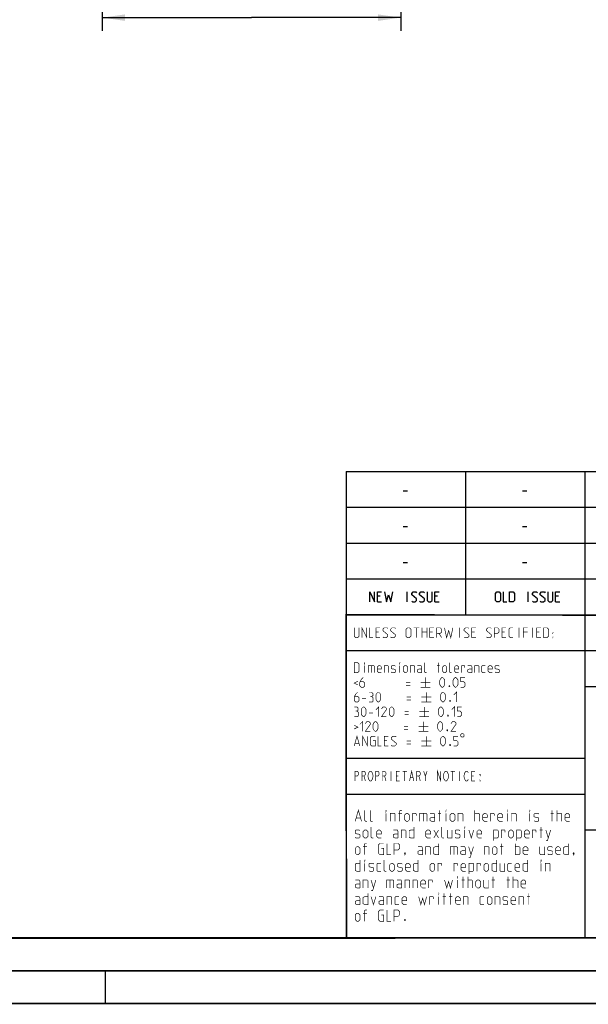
# Model space of a CAD drawing. Header units: millimetres. Extents: x 0 to 420, y 0 to 297.
# Tile 44 of 140: x 197 to 284, y 0 to 151. Entities that reach past the tile are written whole.
import ezdxf

# ---------------------------------------------------------------- set-up
doc = ezdxf.new("R2010")
doc.units = ezdxf.units.MM
doc.header["$LTSCALE"] = 23.1
doc.layers.get('0').update_dxf_attribs({"linetype": 'CONTINUOUS'})
doc.layers.add('DIM_PILOTEES', color=7, linetype='CONTINUOUS')
doc.styles.get("Standard").update_dxf_attribs({"font": 'txt', "width": 0.7})
doc.dimstyles.new('DIMSTYLE_7', dxfattribs={"dimtxt": 2.5, "dimasz": 3.5, "dimexe": 2, "dimexo": 0, "dimtad": 1, "dimdec": 1, "dimlfac": 5, "dimdsep": 46, "dimtxsty": 'Standard', "dimblk": '_FILLED', "dimblk1": '_FILLED', "dimblk2": '_FILLED', "dimcen": 0.09, "dimazin": 2, "dimtp": 0.5, "dimtm": 0.5, "dimtfac": 1, "dimtdec": 1, "dimtofl": 0, "dimtmove": 0, "dimatfit": 3, "dimldrblk": '_FILLED', "dimfxl": 0, "dimtolj": 1, "dimarcsym": 0})

# ---------------------------------------------------------------- blocks, each defined once
blk = doc.blocks.new('_FILLED')
at = {"color": 0, "linetype": 'ByBlock'}
blk.add_solid([(0, 0), (-1, 0.143), (-1, -0.143)], dxfattribs=at)
blk = doc.blocks.new('*D14')
at = {"layer": 'DIM_PILOTEES', "color": 2, "linetype": 'Continuous'}
for p, q in [((255.21, 176.9), (255.21, 149)), ((209.53, 170.98), (209.53, 149)), ((209.53, 151), (232.37, 151)), ((255.21, 151), (232.37, 151))]:
    blk.add_line(p, q, dxfattribs=at)
at = {"layer": 'DIM_PILOTEES', "color": 2, "linetype": 'Continuous', "xscale": 3.5, "yscale": 3.5, "zscale": 3.5, "rotation": 180}
blk.add_blockref('_FILLED', (209.53, 151), dxfattribs=at)
at = {"layer": 'DIM_PILOTEES', "color": 2, "linetype": 'Continuous', "xscale": 3.5, "yscale": 3.5, "zscale": 3.5}
blk.add_blockref('_FILLED', (255.21, 151), dxfattribs=at)
at = {"layer": 'DIM_PILOTEES', "color": 2, "linetype": 'Continuous', "insert": (232.37, 154.12), "char_height": 2.5, "width": 13.9286, "attachment_point": 2, "line_spacing_factor": 0.9}
blk.add_mtext('{\\ftxt;\\W0.0001;\\H0.0001;\\~}{\\ftxt;\\W3.7142857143;\\H2.5; }{\\ftxt;\\W0.0001;\\H0.0001;\\~}', dxfattribs=at)

msp = doc.modelspace()

# ---------------------------------------------------------------- linework, layer by layer
at = {"color": 2, "linetype": 'Continuous'}
for p, q in [((246.8497, 81.4948), (409.8097, 81.4948)), ((246.8497, 81.4948), (246.8497, 10.1248)), ((265.1297, 81.4948), (265.1297, 59.5348)), ((283.4097, 81.4948), (283.4097, 10.1248)), ((255.5968, 78.5355), (256.2397, 78.5355)), ((273.8768, 78.5355), (274.5197, 78.5355)), ((246.8497, 76.0048), (409.8097, 76.0048)), ((255.5968, 73.0455), (256.2397, 73.0455)), ((273.8768, 73.0455), (274.5197, 73.0455)), ((246.8497, 70.5148), (409.8097, 70.5148)), ((255.5968, 67.5555), (256.2397, 67.5555)), ((273.8768, 67.5555), (274.5197, 67.5555)), ((246.8497, 65.0248), (409.8097, 65.0248)), ((252.079, 62.387), (251.6504, 62.387)), ((256.2218, 61.5298), (256.2218, 63.0298)), ((260.8647, 62.387), (260.4361, 62.387)), ((274.6982, 61.5298), (274.6982, 63.0298)), ((279.3411, 62.387), (278.9125, 62.387)), ((251.6504, 61.5298), (252.2932, 61.5298)), ((260.4361, 61.5298), (261.0789, 61.5298)), ((278.9125, 61.5298), (279.5554, 61.5298)), ((246.8497, 59.5348), (409.8097, 59.5348)), ((246.8497, 54.0448), (356.5297, 54.0448)), ((283.4097, 48.5548), (338.2497, 48.5548)), ((246.8497, 37.5748), (283.4097, 37.5748)), ((246.8497, 32.0848), (283.4097, 32.0848)), ((283.4097, 26.5948), (301.6897, 26.5948)), ((246.8497, 10.1248), (409.8097, 10.1248))]:
    msp.add_line(p, q, dxfattribs=at)
at = {"color": 7, "linetype": 'Continuous'}
for p, q in [((246.9195, 10.2171), (246.8474, 59.5185)), ((246.8681, 59.5058), (409.628, 59.4942)), ((409.86, 10.0737), (25.007, 10.0134))]:
    msp.add_line(p, q, dxfattribs=at)
at = {"color": 2, "linetype": 'Continuous'}
for points in [[(250.4718, 61.5298), (250.4718, 63.0298), (251.2218, 61.5298), (251.2218, 63.0298)], [(251.6504, 61.5298), (251.6504, 63.0298), (252.2932, 63.0298)], [(252.7218, 63.0298), (253.0432, 61.5298), (253.3647, 62.6013), (253.6861, 61.5298), (254.0075, 63.0298)], [(256.9004, 61.637), (257.0075, 61.5298), (257.4361, 61.5298), (257.6504, 61.7441), (257.6504, 61.9584), (256.9004, 62.6013), (256.9004, 62.8155), (257.1147, 63.0298), (257.5432, 63.0298), (257.6504, 62.9227)], [(258.079, 61.637), (258.1861, 61.5298), (258.6147, 61.5298), (258.8289, 61.7441), (258.8289, 61.9584), (258.079, 62.6013), (258.079, 62.8155), (258.2932, 63.0298), (258.7218, 63.0298), (258.8289, 62.9227)], [(259.2575, 63.0298), (259.2575, 61.7441), (259.4718, 61.5298), (259.7932, 61.5298), (260.0075, 61.7441), (260.0075, 63.0298)], [(260.4361, 61.5298), (260.4361, 63.0298), (261.0789, 63.0298)], [(269.734, 61.7441), (269.734, 62.8155), (269.9482, 63.0298), (270.2697, 63.0298), (270.4839, 62.8155), (270.4839, 61.7441), (270.2697, 61.5298), (269.9482, 61.5298), (269.734, 61.7441)], [(270.9125, 63.0298), (270.9125, 61.5298), (271.4482, 61.5298)], [(271.8768, 61.5298), (271.8768, 63.0298), (272.4125, 63.0298), (272.6268, 62.8155), (272.6268, 61.7441), (272.4125, 61.5298), (271.8768, 61.5298)], [(275.3768, 61.637), (275.484, 61.5298), (275.9125, 61.5298), (276.1268, 61.7441), (276.1268, 61.9584), (275.3768, 62.6013), (275.3768, 62.8155), (275.5911, 63.0298), (276.0197, 63.0298), (276.1268, 62.9227)], [(276.5554, 61.637), (276.6625, 61.5298), (277.0911, 61.5298), (277.3054, 61.7441), (277.3054, 61.9584), (276.5554, 62.6013), (276.5554, 62.8155), (276.7697, 63.0298), (277.1982, 63.0298), (277.3054, 62.9227)], [(277.7339, 63.0298), (277.7339, 61.7441), (277.9482, 61.5298), (278.2697, 61.5298), (278.4839, 61.7441), (278.4839, 63.0298)], [(278.9125, 61.5298), (278.9125, 63.0298), (279.5554, 63.0298)]]:
    msp.add_lwpolyline(points, dxfattribs=at)
at = {"color": 7, "linetype": 'Continuous', "const_width": 0.25}
for points in [[(246.906, 9.9543), (246.8462, 59.6389)], [(246.8597, 59.511), (409.6521, 59.467)], [(409.8307, 10.048), (25, 10)], [(20, 5), (415, 5)], [(209.9999, 0), (209.9999, 5)], [(420, 0), (0, 0)]]:
    msp.add_lwpolyline(points, dxfattribs=at)
at = {"color": 2, "linetype": 'Continuous', "const_width": 0.1}
for points in [[(248.0907, 57.5398), (248.0907, 56.2541), (248.305, 56.0398), (248.6264, 56.0398), (248.8407, 56.2541), (248.8407, 57.5398)], [(249.2693, 56.0398), (249.2693, 57.5398), (250.0193, 56.0398), (250.0193, 57.5398)], [(250.4479, 57.5398), (250.4479, 56.0398), (250.9836, 56.0398)], [(251.4122, 56.0398), (251.4122, 57.5398), (252.055, 57.5398)], [(252.4836, 56.147), (252.5907, 56.0398), (253.0193, 56.0398), (253.2336, 56.2541), (253.2336, 56.4684), (252.4836, 57.1113), (252.4836, 57.3255), (252.6979, 57.5398), (253.1264, 57.5398), (253.2336, 57.4327)], [(253.6622, 56.147), (253.7693, 56.0398), (254.1979, 56.0398), (254.4122, 56.2541), (254.4122, 56.4684), (253.6622, 57.1113), (253.6622, 57.3255), (253.8764, 57.5398), (254.305, 57.5398), (254.4122, 57.4327)], [(256.0193, 56.2541), (256.0193, 57.3255), (256.2336, 57.5398), (256.555, 57.5398), (256.7693, 57.3255), (256.7693, 56.2541), (256.555, 56.0398), (256.2336, 56.0398), (256.0193, 56.2541)], [(257.1979, 57.5398), (258.055, 57.5398)], [(257.6264, 56.0398), (257.6264, 57.5398)], [(258.4836, 56.0398), (258.4836, 57.5398)], [(259.2336, 57.5398), (259.2336, 56.0398)], [(259.6622, 56.0398), (259.6622, 57.5398), (260.305, 57.5398)], [(260.7336, 56.0398), (260.7336, 57.5398), (261.2693, 57.5398), (261.4836, 57.3255), (261.4836, 56.897), (261.2693, 56.6827), (260.7336, 56.6827)], [(261.9122, 57.5398), (262.2336, 56.0398), (262.555, 57.1113), (262.8764, 56.0398), (263.1979, 57.5398)], [(264.2336, 56.0398), (264.2336, 57.5398)], [(264.9122, 56.147), (265.0193, 56.0398), (265.4479, 56.0398), (265.6622, 56.2541), (265.6622, 56.4684), (264.9122, 57.1113), (264.9122, 57.3255), (265.1265, 57.5398), (265.555, 57.5398), (265.6622, 57.4327)], [(266.0907, 56.0398), (266.0907, 57.5398), (266.7336, 57.5398)], [(268.3407, 56.147), (268.4479, 56.0398), (268.8764, 56.0398), (269.0907, 56.2541), (269.0907, 56.4684), (268.3407, 57.1113), (268.3407, 57.3255), (268.555, 57.5398), (268.9836, 57.5398), (269.0907, 57.4327)], [(269.5193, 56.0398), (269.5193, 57.5398), (270.055, 57.5398), (270.2693, 57.3255), (270.2693, 56.897), (270.055, 56.6827), (269.5193, 56.6827)], [(270.6979, 56.0398), (270.6979, 57.5398), (271.3407, 57.5398)], [(272.4122, 56.0398), (271.9836, 56.0398), (271.7693, 56.2541), (271.7693, 57.3255), (271.9836, 57.5398), (272.4122, 57.5398)], [(273.305, 56.0398), (273.305, 57.5398)], [(273.9836, 56.0398), (273.9836, 57.5398), (274.6264, 57.5398)], [(275.3407, 56.0398), (275.3407, 57.5398)], [(276.0193, 56.0398), (276.0193, 57.5398), (276.6622, 57.5398)], [(277.0907, 56.0398), (277.0907, 57.5398), (277.6265, 57.5398), (277.8407, 57.3255), (277.8407, 56.2541), (277.6265, 56.0398), (277.0907, 56.0398)], [(251.8407, 56.897), (251.4122, 56.897)], [(251.4122, 56.0398), (252.055, 56.0398)], [(258.4836, 56.897), (259.2336, 56.897)], [(260.0907, 56.897), (259.6622, 56.897)], [(259.6622, 56.0398), (260.305, 56.0398)], [(261.055, 56.6827), (261.4836, 56.0398)], [(266.5193, 56.897), (266.0907, 56.897)], [(266.0907, 56.0398), (266.7336, 56.0398)], [(271.1265, 56.897), (270.6979, 56.897)], [(270.6979, 56.0398), (271.3407, 56.0398)], [(274.6264, 56.897), (273.9836, 56.897)], [(276.4479, 56.897), (276.0193, 56.897)], [(276.0193, 56.0398), (276.6622, 56.0398)], [(278.4479, 56.6827), (278.4479, 56.7898), (278.5193, 56.7898), (278.4479, 56.6827)], [(278.4479, 56.0398), (278.4479, 56.147), (278.5193, 56.147), (278.4479, 56.0398)], [(248.0907, 50.6848), (248.0907, 52.1848), (248.6264, 52.1848), (248.8407, 51.9705), (248.8407, 50.8991), (248.6264, 50.6848), (248.0907, 50.6848)], [(249.6622, 52.0777), (249.6622, 52.1848), (249.6979, 52.1848), (249.6622, 52.0777)], [(249.6622, 50.6848), (249.6622, 51.7563)], [(250.2336, 50.6848), (250.2336, 51.7563), (251.0907, 51.7563), (251.1979, 51.6491), (251.1979, 50.6848)], [(250.6979, 51.7563), (250.6979, 50.6848)], [(252.2693, 50.6848), (251.8407, 50.6848), (251.6265, 50.8991), (251.6265, 51.542), (251.8407, 51.7563), (252.055, 51.7563), (252.2693, 51.542), (252.2693, 51.2205), (251.6265, 51.2205)], [(252.6979, 50.6848), (252.6979, 51.7563), (253.2336, 51.7563), (253.3407, 51.6491), (253.3407, 50.6848)], [(253.7693, 50.792), (253.8764, 50.6848), (254.305, 50.6848), (254.4122, 50.792), (254.4122, 51.1134), (254.305, 51.1848), (253.8764, 51.2563), (253.7693, 51.3277), (253.7693, 51.6491), (253.8764, 51.7563), (254.305, 51.7563), (254.4122, 51.6491)], [(255.055, 52.0777), (255.055, 52.1848), (255.0907, 52.1848), (255.055, 52.0777)], [(255.055, 50.6848), (255.055, 51.7563)], [(255.6264, 50.8991), (255.6264, 51.542), (255.8407, 51.7563), (256.055, 51.7563), (256.2693, 51.542), (256.2693, 50.8991), (256.055, 50.6848), (255.8407, 50.6848), (255.6264, 50.8991)], [(256.6979, 50.6848), (256.6979, 51.7563), (257.2336, 51.7563), (257.3407, 51.6491), (257.3407, 50.6848)], [(258.4122, 50.6848), (258.4122, 51.542), (258.305, 51.7563), (257.7693, 51.7563)], [(259.1622, 50.6848), (258.9479, 50.6848), (258.8407, 50.792), (258.8407, 52.1848)], [(260.7693, 51.7563), (261.1979, 51.7563)], [(260.9479, 50.6848), (260.9479, 52.1848)], [(261.6264, 50.8991), (261.6264, 51.542), (261.8407, 51.7563), (262.055, 51.7563), (262.2693, 51.542), (262.2693, 50.8991), (262.055, 50.6848), (261.8407, 50.6848), (261.6264, 50.8991)], [(263.0193, 50.6848), (262.805, 50.6848), (262.6979, 50.792), (262.6979, 52.1848)], [(264.0907, 50.6848), (263.6622, 50.6848), (263.4479, 50.8991), (263.4479, 51.542), (263.6622, 51.7563), (263.8765, 51.7563), (264.0907, 51.542), (264.0907, 51.2205), (263.4479, 51.2205)], [(264.5193, 50.6848), (264.5193, 51.7563), (264.9479, 51.7563), (265.0193, 51.6491), (265.0193, 51.4348)], [(266.1264, 50.6848), (266.1264, 51.542), (266.0193, 51.7563), (265.4836, 51.7563)], [(266.555, 50.6848), (266.555, 51.7563), (267.0907, 51.7563), (267.1979, 51.6491), (267.1979, 50.6848)], [(268.1622, 50.6848), (267.7336, 50.6848), (267.6264, 50.792), (267.6264, 51.6491), (267.7336, 51.7563), (268.1622, 51.7563)], [(269.2336, 50.6848), (268.805, 50.6848), (268.5907, 50.8991), (268.5907, 51.542), (268.805, 51.7563), (269.0193, 51.7563), (269.2336, 51.542), (269.2336, 51.2205), (268.5907, 51.2205)], [(269.6622, 50.792), (269.7693, 50.6848), (270.1979, 50.6848), (270.305, 50.792), (270.305, 51.1134), (270.1979, 51.1848), (269.7693, 51.2563), (269.6622, 51.3277), (269.6622, 51.6491), (269.7693, 51.7563), (270.1979, 51.7563), (270.305, 51.6491)], [(249.4836, 49.9348), (249.1622, 49.6134), (248.9479, 49.1848), (248.9479, 48.6491), (249.1622, 48.4348), (249.4836, 48.4348), (249.6979, 48.6491), (249.6979, 49.0777), (249.4836, 49.292), (249.0193, 49.292)], [(258.4122, 50.6848), (257.9836, 50.6848), (257.7693, 50.792), (257.7693, 51.1134), (257.9836, 51.2205), (258.4122, 51.2205)], [(259.0193, 49.9348), (259.0193, 48.4348)], [(261.1979, 48.8634), (261.1979, 49.5063), (261.305, 49.7205), (261.5193, 49.9348), (261.6264, 49.9348), (261.8407, 49.7205), (261.9479, 49.5063), (261.9479, 48.8634), (261.8407, 48.6491), (261.6264, 48.4348), (261.5193, 48.4348), (261.305, 48.6491), (261.1979, 48.8634)], [(263.2336, 48.8634), (263.2336, 49.5063), (263.3407, 49.7205), (263.555, 49.9348), (263.6622, 49.9348), (263.8765, 49.7205), (263.9836, 49.5063), (263.9836, 48.8634), (263.8765, 48.6491), (263.6622, 48.4348), (263.555, 48.4348), (263.3407, 48.6491), (263.2336, 48.8634)], [(264.4122, 48.4348), (264.8407, 48.4348), (265.055, 48.6491), (265.055, 49.0777), (264.8407, 49.292), (264.4122, 49.292), (264.4122, 49.9348), (265.055, 49.9348)], [(266.1264, 50.6848), (265.6979, 50.6848), (265.4836, 50.792), (265.4836, 51.1134), (265.6979, 51.2205), (266.1264, 51.2205)], [(248.6622, 49.3634), (248.0907, 49.0777), (248.6622, 48.792)], [(256.0193, 49.1848), (256.6622, 49.1848)], [(256.0193, 48.7563), (256.6622, 48.7563)], [(258.2693, 49.1848), (259.7693, 49.1848)], [(258.2693, 48.4348), (259.7693, 48.4348)], [(262.6979, 48.6848), (262.7336, 48.6134), (262.7336, 48.5777), (262.6979, 48.5063), (262.6265, 48.5063), (262.5907, 48.5777), (262.5907, 48.6134), (262.6265, 48.6848), (262.6979, 48.6848)], [(248.6264, 47.6848), (248.305, 47.3634), (248.0907, 46.9348), (248.0907, 46.3991), (248.305, 46.1848), (248.6264, 46.1848), (248.8407, 46.3991), (248.8407, 46.8277), (248.6264, 47.042), (248.1622, 47.042)], [(249.2693, 46.7205), (249.9122, 46.7205)], [(250.7693, 47.042), (250.9479, 47.1491), (250.9479, 47.4705), (250.7693, 47.6848), (250.3407, 47.6848)], [(250.3407, 46.1848), (250.8765, 46.1848), (250.9836, 46.292), (250.9836, 46.8277), (250.7693, 47.042), (250.555, 47.042)], [(251.4122, 46.6134), (251.4122, 47.2563), (251.5193, 47.4705), (251.7336, 47.6848), (251.8407, 47.6848), (252.055, 47.4705), (252.1622, 47.2563), (252.1622, 46.6134), (252.055, 46.3991), (251.8407, 46.1848), (251.7336, 46.1848), (251.5193, 46.3991), (251.4122, 46.6134)], [(256.1265, 46.9348), (256.7693, 46.9348)], [(258.3764, 46.9348), (259.8765, 46.9348)], [(259.1264, 47.6848), (259.1264, 46.1848)], [(261.305, 46.6134), (261.305, 47.2563), (261.4122, 47.4705), (261.6264, 47.6848), (261.7336, 47.6848), (261.9479, 47.4705), (262.055, 47.2563), (262.055, 46.6134), (261.9479, 46.3991), (261.7336, 46.1848), (261.6264, 46.1848), (261.4122, 46.3991), (261.305, 46.6134)], [(263.3407, 47.2563), (263.7693, 47.6848), (263.7693, 46.1848)], [(248.5193, 44.792), (248.6979, 44.8991), (248.6979, 45.2205), (248.5193, 45.4348), (248.0907, 45.4348)], [(249.1622, 44.3634), (249.1622, 45.0063), (249.2693, 45.2205), (249.4836, 45.4348), (249.5907, 45.4348), (249.805, 45.2205), (249.9122, 45.0063), (249.9122, 44.3634), (249.805, 44.1491), (249.5907, 43.9348), (249.4836, 43.9348), (249.2693, 44.1491), (249.1622, 44.3634)], [(251.4122, 45.0063), (251.8407, 45.4348), (251.8407, 43.9348)], [(253.0193, 43.9348), (252.2693, 43.9348), (253.0193, 45.0063), (253.0193, 45.2205), (252.805, 45.4348), (252.4836, 45.4348), (252.2693, 45.1134)], [(253.4479, 44.3634), (253.4479, 45.0063), (253.555, 45.2205), (253.7693, 45.4348), (253.8764, 45.4348), (254.0907, 45.2205), (254.1979, 45.0063), (254.1979, 44.3634), (254.0907, 44.1491), (253.8764, 43.9348), (253.7693, 43.9348), (253.555, 44.1491), (253.4479, 44.3634)], [(256.1265, 46.5063), (256.7693, 46.5063)], [(258.3764, 46.1848), (259.8765, 46.1848)], [(258.805, 45.4348), (258.805, 43.9348)], [(260.9836, 44.3634), (260.9836, 45.0063), (261.0907, 45.2205), (261.305, 45.4348), (261.4122, 45.4348), (261.6264, 45.2205), (261.7336, 45.0063), (261.7336, 44.3634), (261.6264, 44.1491), (261.4122, 43.9348), (261.305, 43.9348), (261.0907, 44.1491), (260.9836, 44.3634)], [(262.805, 46.4348), (262.8407, 46.3634), (262.8407, 46.3277), (262.805, 46.2563), (262.7336, 46.2563), (262.6979, 46.3277), (262.6979, 46.3634), (262.7336, 46.4348), (262.805, 46.4348)], [(263.0193, 45.0063), (263.4479, 45.4348), (263.4479, 43.9348)], [(263.8765, 43.9348), (264.305, 43.9348), (264.5193, 44.1491), (264.5193, 44.5777), (264.305, 44.792), (263.8765, 44.792), (263.8765, 45.4348), (264.5193, 45.4348)], [(248.0907, 43.9348), (248.6264, 43.9348), (248.7336, 44.042), (248.7336, 44.5777), (248.5193, 44.792), (248.305, 44.792)], [(250.3407, 44.4705), (250.9836, 44.4705)], [(255.805, 44.6848), (256.4479, 44.6848)], [(255.805, 44.2563), (256.4479, 44.2563)], [(258.055, 44.6848), (259.555, 44.6848)], [(258.055, 43.9348), (259.555, 43.9348)], [(262.4836, 44.1848), (262.5193, 44.1134), (262.5193, 44.0777), (262.4836, 44.0063), (262.4122, 44.0063), (262.3764, 44.0777), (262.3764, 44.1134), (262.4122, 44.1848), (262.4836, 44.1848)], [(248.0907, 42.6134), (248.6622, 42.3277), (248.0907, 42.042)], [(248.9479, 42.7563), (249.3765, 43.1848), (249.3765, 41.6848)], [(250.555, 41.6848), (249.805, 41.6848), (250.555, 42.7563), (250.555, 42.9705), (250.3407, 43.1848), (250.0193, 43.1848), (249.805, 42.8634)], [(250.9836, 42.1134), (250.9836, 42.7563), (251.0907, 42.9705), (251.305, 43.1848), (251.4122, 43.1848), (251.6265, 42.9705), (251.7336, 42.7563), (251.7336, 42.1134), (251.6265, 41.8991), (251.4122, 41.6848), (251.305, 41.6848), (251.0907, 41.8991), (250.9836, 42.1134)], [(255.6979, 42.4348), (256.3407, 42.4348)], [(257.9479, 42.4348), (259.4479, 42.4348)], [(258.6979, 43.1848), (258.6979, 41.6848)], [(260.8764, 42.1134), (260.8764, 42.7563), (260.9836, 42.9705), (261.1979, 43.1848), (261.305, 43.1848), (261.5193, 42.9705), (261.6264, 42.7563), (261.6264, 42.1134), (261.5193, 41.8991), (261.305, 41.6848), (261.1979, 41.6848), (260.9836, 41.8991), (260.8764, 42.1134)], [(263.6622, 41.6848), (262.9122, 41.6848), (263.6622, 42.7563), (263.6622, 42.9705), (263.4479, 43.1848), (263.1264, 43.1848), (262.9122, 42.8634)], [(248.0907, 39.4348), (248.5193, 40.9348), (248.9479, 39.4348)], [(249.3765, 39.4348), (249.3765, 40.9348), (250.1265, 39.4348), (250.1265, 40.9348)], [(250.9836, 40.292), (251.305, 40.292), (251.305, 39.4348), (250.7693, 39.4348), (250.555, 39.6491), (250.555, 40.7205), (250.7693, 40.9348), (251.305, 40.9348)], [(251.7336, 40.9348), (251.7336, 39.4348), (252.2693, 39.4348)], [(252.6979, 39.4348), (252.6979, 40.9348), (253.3407, 40.9348)], [(253.7693, 39.542), (253.8764, 39.4348), (254.305, 39.4348), (254.5193, 39.6491), (254.5193, 39.8634), (253.7693, 40.5063), (253.7693, 40.7205), (253.9836, 40.9348), (254.4122, 40.9348), (254.5193, 40.8277)], [(255.6979, 42.0063), (256.3407, 42.0063)], [(257.9479, 41.6848), (259.4479, 41.6848)], [(259.1264, 40.9348), (259.1264, 39.4348)], [(261.305, 39.8634), (261.305, 40.5063), (261.4122, 40.7205), (261.6264, 40.9348), (261.7336, 40.9348), (261.9479, 40.7205), (262.055, 40.5063), (262.055, 39.8634), (261.9479, 39.6491), (261.7336, 39.4348), (261.6264, 39.4348), (261.4122, 39.6491), (261.305, 39.8634)], [(262.3764, 41.9348), (262.4122, 41.8634), (262.4122, 41.8277), (262.3764, 41.7563), (262.305, 41.7563), (262.2693, 41.8277), (262.2693, 41.8634), (262.305, 41.9348), (262.3764, 41.9348)], [(263.3407, 39.4348), (263.7693, 39.4348), (263.9836, 39.6491), (263.9836, 40.0777), (263.7693, 40.292), (263.3407, 40.292), (263.3407, 40.9348), (263.9836, 40.9348)], [(264.4122, 41.1848), (264.4122, 40.9348), (264.5372, 40.8098), (264.7872, 40.8098), (264.9122, 40.9348), (264.9122, 41.1848), (264.7872, 41.3098), (264.5372, 41.3098), (264.4122, 41.1848)], [(248.2336, 39.8634), (248.805, 39.8634)], [(253.1264, 40.292), (252.6979, 40.292)], [(252.6979, 39.4348), (253.3407, 39.4348)], [(256.1265, 40.1848), (256.7693, 40.1848)], [(256.1265, 39.7563), (256.7693, 39.7563)], [(258.3764, 40.1848), (259.8765, 40.1848)], [(258.3764, 39.4348), (259.8765, 39.4348)], [(262.805, 39.6848), (262.8407, 39.6134), (262.8407, 39.5777), (262.805, 39.5063), (262.7336, 39.5063), (262.6979, 39.5777), (262.6979, 39.6134), (262.7336, 39.6848), (262.805, 39.6848)], [(248.2247, 34.0798), (248.2247, 35.5798), (248.5528, 35.5798), (248.684, 35.4548), (248.7497, 35.3298), (248.7497, 35.0798), (248.684, 34.9548), (248.5528, 34.8298), (248.2247, 34.8298)], [(249.2747, 34.0798), (249.2747, 35.5798), (249.6028, 35.5798), (249.734, 35.4548), (249.7997, 35.3298), (249.7997, 35.0798), (249.734, 34.9548), (249.6028, 34.8298), (249.2747, 34.8298)], [(249.6028, 34.8298), (249.7997, 34.0798)], [(250.8497, 34.3298), (250.784, 34.2048), (250.6528, 34.0798), (250.5215, 34.0798), (250.3903, 34.2048), (250.3247, 34.3298), (250.259, 34.4548), (250.1934, 34.8298), (250.259, 35.2048), (250.3247, 35.3298), (250.3903, 35.4548), (250.5215, 35.5798), (250.6528, 35.5798), (250.784, 35.4548), (250.8497, 35.3298), (250.9153, 35.2048), (250.9809, 34.8298), (250.9153, 34.4548), (250.8497, 34.3298)], [(251.3747, 34.0798), (251.3747, 35.5798), (251.7028, 35.5798), (251.834, 35.4548), (251.8997, 35.3298), (251.8997, 35.0798), (251.834, 34.9548), (251.7028, 34.8298), (251.3747, 34.8298)], [(252.4247, 34.0798), (252.4247, 35.5798), (252.7528, 35.5798), (252.884, 35.4548), (252.9497, 35.3298), (252.9497, 35.0798), (252.884, 34.9548), (252.7528, 34.8298), (252.4247, 34.8298)], [(252.7528, 34.8298), (252.9497, 34.0798)], [(253.7372, 35.5798), (253.7372, 34.0798)], [(255.0497, 34.0798), (254.5247, 34.0798), (254.5247, 35.5798), (255.0497, 35.5798)], [(254.5247, 34.8298), (254.8528, 34.8298)], [(255.509, 35.5798), (256.1653, 35.5798)], [(255.8372, 35.5798), (255.8372, 34.0798)], [(256.559, 34.0798), (256.8872, 35.5798), (257.2153, 34.0798)], [(257.6747, 34.0798), (257.6747, 35.5798), (258.0028, 35.5798), (258.134, 35.4548), (258.1997, 35.3298), (258.1997, 35.0798), (258.134, 34.9548), (258.0028, 34.8298), (257.6747, 34.8298)], [(258.0028, 34.8298), (258.1997, 34.0798)], [(258.7247, 35.5798), (258.9872, 34.8298), (258.9872, 34.0798)], [(258.9872, 34.8298), (259.2497, 35.5798)], [(260.8247, 34.0798), (260.8247, 35.5798), (261.3497, 34.0798), (261.3497, 35.5798)], [(262.3997, 34.3298), (262.334, 34.2048), (262.2028, 34.0798), (262.0715, 34.0798), (261.9403, 34.2048), (261.8747, 34.3298), (261.809, 34.4548), (261.7434, 34.8298), (261.809, 35.2048), (261.8747, 35.3298), (261.9403, 35.4548), (262.0715, 35.5798), (262.2028, 35.5798), (262.334, 35.4548), (262.3997, 35.3298), (262.4653, 35.2048), (262.5309, 34.8298), (262.4653, 34.4548), (262.3997, 34.3298)], [(262.859, 35.5798), (263.5153, 35.5798)], [(263.1872, 35.5798), (263.1872, 34.0798)], [(264.2372, 35.5798), (264.2372, 34.0798)], [(265.5497, 34.3298), (265.484, 34.2048), (265.3528, 34.0798), (265.2215, 34.0798), (265.0903, 34.2048), (265.0247, 34.3298), (264.959, 34.4548), (264.8934, 34.8298), (264.959, 35.2048), (265.0247, 35.3298), (265.0903, 35.4548), (265.2215, 35.5798), (265.3528, 35.5798), (265.484, 35.4548), (265.5497, 35.3298)], [(266.5997, 34.0798), (266.0747, 34.0798), (266.0747, 35.5798), (266.5997, 35.5798)], [(266.0747, 34.8298), (266.4028, 34.8298)], [(267.3872, 35.0798), (267.3872, 34.9548), (267.3215, 35.0798), (267.3872, 35.0798)], [(256.6903, 34.5798), (257.084, 34.5798)], [(267.3872, 34.0798), (267.3215, 34.0798), (267.3215, 34.2048), (267.3872, 34.0798)], [(248.2479, 27.9048), (248.7336, 29.6048), (249.2193, 27.9048)], [(250.0693, 27.9048), (249.8265, 27.9048), (249.705, 28.0263), (249.705, 29.6048)], [(250.9193, 27.9048), (250.6765, 27.9048), (250.555, 28.0263), (250.555, 29.6048)], [(252.9836, 29.4834), (252.9836, 29.6048), (253.0241, 29.6048), (252.9836, 29.4834)], [(252.9836, 27.9048), (252.9836, 29.1191)], [(253.6312, 27.9048), (253.6312, 29.1191), (254.2384, 29.1191), (254.3598, 28.9977), (254.3598, 27.9048)], [(255.4122, 29.1191), (254.8455, 29.1191)], [(255.0479, 27.9048), (255.0479, 29.4834), (255.1693, 29.6048), (255.4122, 29.6048)], [(255.8169, 28.1477), (255.8169, 28.8763), (256.0598, 29.1191), (256.3026, 29.1191), (256.5455, 28.8763), (256.5455, 28.1477), (256.3026, 27.9048), (256.0598, 27.9048), (255.8169, 28.1477)], [(257.0312, 27.9048), (257.0312, 29.1191), (257.5169, 29.1191), (257.5979, 28.9977), (257.5979, 28.7548)], [(258.1241, 27.9048), (258.1241, 29.1191), (259.0955, 29.1191), (259.2169, 28.9977), (259.2169, 27.9048)], [(258.6502, 29.1191), (258.6502, 27.9048)], [(260.4312, 27.9048), (260.4312, 28.8763), (260.3098, 29.1191), (259.7026, 29.1191)], [(260.9169, 29.1191), (261.4026, 29.1191)], [(261.1193, 27.9048), (261.1193, 29.6048)], [(262.1312, 29.4834), (262.1312, 29.6048), (262.1717, 29.6048), (262.1312, 29.4834)], [(262.1312, 27.9048), (262.1312, 29.1191)], [(262.7788, 28.1477), (262.7788, 28.8763), (263.0217, 29.1191), (263.2646, 29.1191), (263.5074, 28.8763), (263.5074, 28.1477), (263.2646, 27.9048), (263.0217, 27.9048), (262.7788, 28.1477)], [(263.9931, 27.9048), (263.9931, 29.1191), (264.6003, 29.1191), (264.7217, 28.9977), (264.7217, 27.9048)], [(266.5431, 27.9048), (266.5431, 29.6048)], [(266.5431, 29.1191), (267.1502, 29.1191), (267.2717, 28.9977), (267.2717, 27.9048)], [(268.486, 27.9048), (268.0002, 27.9048), (267.7574, 28.1477), (267.7574, 28.8763), (268.0002, 29.1191), (268.2431, 29.1191), (268.486, 28.8763), (268.486, 28.512), (267.7574, 28.512)], [(268.9717, 27.9048), (268.9717, 29.1191), (269.4574, 29.1191), (269.5384, 28.9977), (269.5384, 28.7548)], [(270.7931, 27.9048), (270.3074, 27.9048), (270.0645, 28.1477), (270.0645, 28.8763), (270.3074, 29.1191), (270.5503, 29.1191), (270.7931, 28.8763), (270.7931, 28.512), (270.0645, 28.512)], [(271.5217, 29.4834), (271.5217, 29.6048), (271.5622, 29.6048), (271.5217, 29.4834)], [(271.5217, 27.9048), (271.5217, 29.1191)], [(272.1693, 27.9048), (272.1693, 29.1191), (272.7764, 29.1191), (272.8979, 28.9977), (272.8979, 27.9048)], [(274.9622, 29.4834), (274.9622, 29.6048), (275.0026, 29.6048), (274.9622, 29.4834)], [(274.9622, 27.9048), (274.9622, 29.1191)], [(275.6098, 28.0263), (275.7312, 27.9048), (276.2169, 27.9048), (276.3384, 28.0263), (276.3384, 28.3905), (276.2169, 28.4715), (275.7312, 28.5524), (275.6098, 28.6334), (275.6098, 28.9977), (275.7312, 29.1191), (276.2169, 29.1191), (276.3384, 28.9977)], [(278.1598, 29.1191), (278.6455, 29.1191)], [(278.3622, 27.9048), (278.3622, 29.6048)], [(279.1312, 27.9048), (279.1312, 29.6048)], [(279.1312, 29.1191), (279.7384, 29.1191), (279.8598, 28.9977), (279.8598, 27.9048)], [(281.0741, 27.9048), (280.5884, 27.9048), (280.3455, 28.1477), (280.3455, 28.8763), (280.5884, 29.1191), (280.8312, 29.1191), (281.0741, 28.8763), (281.0741, 28.512), (280.3455, 28.512)], [(248.4098, 28.3905), (249.0574, 28.3905)], [(260.4312, 27.9048), (259.9455, 27.9048), (259.7026, 28.0263), (259.7026, 28.3905), (259.9455, 28.512), (260.4312, 28.512)], [(248.2479, 25.4763), (248.3693, 25.3548), (248.855, 25.3548), (248.9765, 25.4763), (248.9765, 25.8405), (248.855, 25.9215), (248.3693, 26.0024), (248.2479, 26.0834), (248.2479, 26.4477), (248.3693, 26.5691), (248.855, 26.5691), (248.9765, 26.4477)], [(249.4622, 25.5977), (249.4622, 26.3263), (249.705, 26.5691), (249.9479, 26.5691), (250.1907, 26.3263), (250.1907, 25.5977), (249.9479, 25.3548), (249.705, 25.3548), (249.4622, 25.5977)], [(251.0407, 25.3548), (250.7979, 25.3548), (250.6765, 25.4763), (250.6765, 27.0548)], [(252.255, 25.3548), (251.7693, 25.3548), (251.5264, 25.5977), (251.5264, 26.3263), (251.7693, 26.5691), (252.0122, 26.5691), (252.255, 26.3263), (252.255, 25.962), (251.5264, 25.962)], [(254.805, 25.3548), (254.805, 26.3263), (254.6836, 26.5691), (254.0764, 26.5691)], [(254.805, 25.3548), (254.3193, 25.3548), (254.0764, 25.4763), (254.0764, 25.8405), (254.3193, 25.962), (254.805, 25.962)], [(255.2907, 25.3548), (255.2907, 26.5691), (255.8979, 26.5691), (256.0193, 26.4477), (256.0193, 25.3548)], [(257.2336, 27.0548), (257.2336, 25.3548), (256.7479, 25.3548), (256.505, 25.4763), (256.505, 26.4477), (256.7479, 26.5691), (257.2336, 26.5691)], [(259.7836, 25.3548), (259.2979, 25.3548), (259.055, 25.5977), (259.055, 26.3263), (259.2979, 26.5691), (259.5407, 26.5691), (259.7836, 26.3263), (259.7836, 25.962), (259.055, 25.962)], [(260.2693, 25.3548), (260.9979, 26.5691)], [(260.2693, 26.5691), (260.9979, 25.3548)], [(261.8479, 25.3548), (261.605, 25.3548), (261.4836, 25.4763), (261.4836, 27.0548)], [(262.3336, 26.5691), (262.3336, 25.4763), (262.455, 25.3548), (263.0622, 25.3548), (263.0622, 26.5691)], [(263.5479, 25.4763), (263.6693, 25.3548), (264.155, 25.3548), (264.2764, 25.4763), (264.2764, 25.8405), (264.155, 25.9215), (263.6693, 26.0024), (263.5479, 26.0834), (263.5479, 26.4477), (263.6693, 26.5691), (264.155, 26.5691), (264.2764, 26.4477)], [(265.005, 26.9334), (265.005, 27.0548), (265.0455, 27.0548), (265.005, 26.9334)], [(265.005, 25.3548), (265.005, 26.5691)], [(265.6526, 26.5691), (266.0169, 25.3548), (266.3812, 26.5691)], [(267.5955, 25.3548), (267.1098, 25.3548), (266.8669, 25.5977), (266.8669, 26.3263), (267.1098, 26.5691), (267.3526, 26.5691), (267.5955, 26.3263), (267.5955, 25.962), (266.8669, 25.962)], [(269.4169, 24.9501), (269.4169, 26.5691), (270.0241, 26.5691), (270.1455, 26.4477), (270.1455, 25.4763), (270.0241, 25.3548), (269.4169, 25.3548)], [(270.6312, 25.3548), (270.6312, 26.5691), (271.1169, 26.5691), (271.1979, 26.4477), (271.1979, 26.2048)], [(271.7241, 25.5977), (271.7241, 26.3263), (271.9669, 26.5691), (272.2098, 26.5691), (272.4526, 26.3263), (272.4526, 25.5977), (272.2098, 25.3548), (271.9669, 25.3548), (271.7241, 25.5977)], [(272.9383, 24.9501), (272.9383, 26.5691), (273.5455, 26.5691), (273.6669, 26.4477), (273.6669, 25.4763), (273.5455, 25.3548), (272.9383, 25.3548)], [(274.8812, 25.3548), (274.3955, 25.3548), (274.1526, 25.5977), (274.1526, 26.3263), (274.3955, 26.5691), (274.6383, 26.5691), (274.8812, 26.3263), (274.8812, 25.962), (274.1526, 25.962)], [(275.3669, 25.3548), (275.3669, 26.5691), (275.8526, 26.5691), (275.9336, 26.4477), (275.9336, 26.2048)], [(276.4598, 26.5691), (276.9455, 26.5691)], [(276.6622, 25.3548), (276.6622, 27.0548)], [(277.4312, 24.9501), (277.6741, 24.9501), (278.1598, 26.5691)], [(277.4312, 26.5691), (277.7955, 25.3548)], [(249.6645, 22.8048), (249.6645, 24.3834), (249.786, 24.5048), (250.0288, 24.5048)], [(252.255, 23.7763), (252.6193, 23.7763), (252.6193, 22.8048), (252.0122, 22.8048), (251.7693, 23.0477), (251.7693, 24.262), (252.0122, 24.5048), (252.6193, 24.5048)], [(253.105, 24.5048), (253.105, 22.8048), (253.7122, 22.8048)], [(254.1979, 22.8048), (254.1979, 24.5048), (254.805, 24.5048), (255.0479, 24.262), (255.0479, 23.7763), (254.805, 23.5334), (254.1979, 23.5334)], [(260.9979, 24.5048), (260.9979, 22.8048), (260.5122, 22.8048), (260.2693, 22.9263), (260.2693, 23.8977), (260.5122, 24.0191), (260.9979, 24.0191)], [(270.6312, 22.8048), (270.6312, 24.5048)], [(272.736, 22.8048), (272.736, 24.5048)], [(280.8717, 24.5048), (280.8717, 22.8048), (280.386, 22.8048), (280.1431, 22.9263), (280.1431, 23.8977), (280.386, 24.0191), (280.8717, 24.0191)], [(248.2479, 23.0477), (248.2479, 23.7763), (248.4907, 24.0191), (248.7336, 24.0191), (248.9765, 23.7763), (248.9765, 23.0477), (248.7336, 22.8048), (248.4907, 22.8048), (248.2479, 23.0477)], [(250.0288, 24.0191), (249.4622, 24.0191)], [(255.8979, 23.0882), (255.9383, 23.0072), (255.9383, 22.9667), (255.8574, 22.8858), (255.8169, 22.8858), (255.7764, 22.9263), (255.7764, 22.9667), (255.8169, 23.0477), (255.8574, 23.0882), (255.8979, 23.0882)], [(255.9383, 22.9667), (255.8979, 22.8453), (255.8169, 22.6834)], [(258.5693, 22.8048), (258.5693, 23.7763), (258.4479, 24.0191), (257.8407, 24.0191)], [(258.5693, 22.8048), (258.0836, 22.8048), (257.8407, 22.9263), (257.8407, 23.2905), (258.0836, 23.412), (258.5693, 23.412)], [(259.055, 22.8048), (259.055, 24.0191), (259.6622, 24.0191), (259.7836, 23.8977), (259.7836, 22.8048)], [(262.8193, 22.8048), (262.8193, 24.0191), (263.7907, 24.0191), (263.9122, 23.8977), (263.9122, 22.8048)], [(263.3455, 24.0191), (263.3455, 22.8048)], [(265.1265, 22.8048), (265.1265, 23.7763), (265.005, 24.0191), (264.3979, 24.0191)], [(265.1265, 22.8048), (264.6407, 22.8048), (264.3979, 22.9263), (264.3979, 23.2905), (264.6407, 23.412), (265.1265, 23.412)], [(265.6122, 22.4001), (265.855, 22.4001), (266.3407, 24.0191)], [(265.6122, 24.0191), (265.9765, 22.8048)], [(268.0002, 22.8048), (268.0002, 24.0191), (268.6074, 24.0191), (268.7288, 23.8977), (268.7288, 22.8048)], [(269.2145, 23.0477), (269.2145, 23.7763), (269.4574, 24.0191), (269.7003, 24.0191), (269.9431, 23.7763), (269.9431, 23.0477), (269.7003, 22.8048), (269.4574, 22.8048), (269.2145, 23.0477)], [(270.4288, 24.0191), (270.9145, 24.0191)], [(272.736, 24.0191), (273.3431, 24.0191), (273.4646, 23.8977), (273.4646, 22.9263), (273.3431, 22.8048), (272.736, 22.8048)], [(274.6788, 22.8048), (274.1931, 22.8048), (273.9503, 23.0477), (273.9503, 23.7763), (274.1931, 24.0191), (274.436, 24.0191), (274.6788, 23.7763), (274.6788, 23.412), (273.9503, 23.412)], [(276.5002, 24.0191), (276.5002, 22.9263), (276.6217, 22.8048), (277.2288, 22.8048), (277.2288, 24.0191)], [(277.7145, 22.9263), (277.836, 22.8048), (278.3217, 22.8048), (278.4431, 22.9263), (278.4431, 23.2905), (278.3217, 23.3715), (277.836, 23.4524), (277.7145, 23.5334), (277.7145, 23.8977), (277.836, 24.0191), (278.3217, 24.0191), (278.4431, 23.8977)], [(279.6574, 22.8048), (279.1717, 22.8048), (278.9288, 23.0477), (278.9288, 23.7763), (279.1717, 24.0191), (279.4145, 24.0191), (279.6574, 23.7763), (279.6574, 23.412), (278.9288, 23.412)], [(281.7217, 23.0882), (281.7622, 23.0072), (281.7622, 22.9667), (281.6812, 22.8858), (281.6407, 22.8858), (281.6003, 22.9263), (281.6003, 22.9667), (281.6407, 23.0477), (281.6812, 23.0882), (281.7217, 23.0882)], [(281.7622, 22.9667), (281.7217, 22.8453), (281.6407, 22.6834)], [(248.9765, 21.9548), (248.9765, 20.2548), (248.4907, 20.2548), (248.2479, 20.3763), (248.2479, 21.3477), (248.4907, 21.4691), (248.9765, 21.4691)], [(249.705, 21.8334), (249.705, 21.9548), (249.7455, 21.9548), (249.705, 21.8334)], [(249.705, 20.2548), (249.705, 21.4691)], [(250.3526, 20.3763), (250.4741, 20.2548), (250.9598, 20.2548), (251.0812, 20.3763), (251.0812, 20.7405), (250.9598, 20.8215), (250.4741, 20.9024), (250.3526, 20.9834), (250.3526, 21.3477), (250.4741, 21.4691), (250.9598, 21.4691), (251.0812, 21.3477)], [(252.1741, 20.2548), (251.6884, 20.2548), (251.5669, 20.3763), (251.5669, 21.3477), (251.6884, 21.4691), (252.1741, 21.4691)], [(253.0241, 20.2548), (252.7812, 20.2548), (252.6598, 20.3763), (252.6598, 21.9548)], [(253.5098, 20.4977), (253.5098, 21.2263), (253.7526, 21.4691), (253.9955, 21.4691), (254.2384, 21.2263), (254.2384, 20.4977), (253.9955, 20.2548), (253.7526, 20.2548), (253.5098, 20.4977)], [(254.7241, 20.3763), (254.8455, 20.2548), (255.3312, 20.2548), (255.4526, 20.3763), (255.4526, 20.7405), (255.3312, 20.8215), (254.8455, 20.9024), (254.7241, 20.9834), (254.7241, 21.3477), (254.8455, 21.4691), (255.3312, 21.4691), (255.4526, 21.3477)], [(256.6669, 20.2548), (256.1812, 20.2548), (255.9383, 20.4977), (255.9383, 21.2263), (256.1812, 21.4691), (256.4241, 21.4691), (256.6669, 21.2263), (256.6669, 20.862), (255.9383, 20.862)], [(257.8812, 21.9548), (257.8812, 20.2548), (257.3955, 20.2548), (257.1526, 20.3763), (257.1526, 21.3477), (257.3955, 21.4691), (257.8812, 21.4691)], [(259.7026, 20.4977), (259.7026, 21.2263), (259.9455, 21.4691), (260.1884, 21.4691), (260.4312, 21.2263), (260.4312, 20.4977), (260.1884, 20.2548), (259.9455, 20.2548), (259.7026, 20.4977)], [(260.9169, 20.2548), (260.9169, 21.4691), (261.4026, 21.4691), (261.4836, 21.3477), (261.4836, 21.1048)], [(263.3455, 20.2548), (263.3455, 21.4691), (263.8312, 21.4691), (263.9122, 21.3477), (263.9122, 21.1048)], [(265.1669, 20.2548), (264.6812, 20.2548), (264.4383, 20.4977), (264.4383, 21.2263), (264.6812, 21.4691), (264.9241, 21.4691), (265.1669, 21.2263), (265.1669, 20.862), (264.4383, 20.862)], [(265.6526, 19.8501), (265.6526, 21.4691), (266.2598, 21.4691), (266.3812, 21.3477), (266.3812, 20.3763), (266.2598, 20.2548), (265.6526, 20.2548)], [(266.8669, 20.2548), (266.8669, 21.4691), (267.3526, 21.4691), (267.4336, 21.3477), (267.4336, 21.1048)], [(267.9598, 20.4977), (267.9598, 21.2263), (268.2026, 21.4691), (268.4455, 21.4691), (268.6884, 21.2263), (268.6884, 20.4977), (268.4455, 20.2548), (268.2026, 20.2548), (267.9598, 20.4977)], [(269.9026, 21.9548), (269.9026, 20.2548), (269.4169, 20.2548), (269.1741, 20.3763), (269.1741, 21.3477), (269.4169, 21.4691), (269.9026, 21.4691)], [(270.3884, 21.4691), (270.3884, 20.3763), (270.5098, 20.2548), (271.1169, 20.2548), (271.1169, 21.4691)], [(272.2098, 20.2548), (271.7241, 20.2548), (271.6026, 20.3763), (271.6026, 21.3477), (271.7241, 21.4691), (272.2098, 21.4691)], [(273.4241, 20.2548), (272.9383, 20.2548), (272.6955, 20.4977), (272.6955, 21.2263), (272.9383, 21.4691), (273.1812, 21.4691), (273.4241, 21.2263), (273.4241, 20.862), (272.6955, 20.862)], [(274.6383, 21.9548), (274.6383, 20.2548), (274.1526, 20.2548), (273.9098, 20.3763), (273.9098, 21.3477), (274.1526, 21.4691), (274.6383, 21.4691)], [(276.7026, 21.8334), (276.7026, 21.9548), (276.7431, 21.9548), (276.7026, 21.8334)], [(276.7026, 20.2548), (276.7026, 21.4691)], [(277.3503, 20.2548), (277.3503, 21.4691), (277.9574, 21.4691), (278.0788, 21.3477), (278.0788, 20.2548)], [(248.9765, 17.7048), (248.9765, 18.6763), (248.855, 18.9191), (248.2479, 18.9191)], [(248.9765, 17.7048), (248.4907, 17.7048), (248.2479, 17.8263), (248.2479, 18.1905), (248.4907, 18.312), (248.9765, 18.312)], [(249.4622, 17.7048), (249.4622, 18.9191), (250.0693, 18.9191), (250.1907, 18.7977), (250.1907, 17.7048)], [(250.6765, 17.3001), (250.9193, 17.3001), (251.405, 18.9191)], [(250.6765, 18.9191), (251.0407, 17.7048)], [(253.0645, 17.7048), (253.0645, 18.9191), (254.036, 18.9191), (254.1574, 18.7977), (254.1574, 17.7048)], [(253.5907, 18.9191), (253.5907, 17.7048)], [(255.3717, 17.7048), (255.3717, 18.6763), (255.2503, 18.9191), (254.6431, 18.9191)], [(255.3717, 17.7048), (254.886, 17.7048), (254.6431, 17.8263), (254.6431, 18.1905), (254.886, 18.312), (255.3717, 18.312)], [(255.8574, 17.7048), (255.8574, 18.9191), (256.4646, 18.9191), (256.586, 18.7977), (256.586, 17.7048)], [(257.0717, 17.7048), (257.0717, 18.9191), (257.6788, 18.9191), (257.8003, 18.7977), (257.8003, 17.7048)], [(259.0145, 17.7048), (258.5288, 17.7048), (258.286, 17.9477), (258.286, 18.6763), (258.5288, 18.9191), (258.7717, 18.9191), (259.0145, 18.6763), (259.0145, 18.312), (258.286, 18.312)], [(259.5003, 17.7048), (259.5003, 18.9191), (259.986, 18.9191), (260.0669, 18.7977), (260.0669, 18.5548)], [(261.9288, 18.9191), (262.2527, 17.7048), (262.536, 18.6763), (262.8193, 17.7048), (263.1431, 18.9191)], [(263.8717, 19.2834), (263.8717, 19.4048), (263.9122, 19.4048), (263.8717, 19.2834)], [(263.8717, 17.7048), (263.8717, 18.9191)], [(264.5193, 18.9191), (265.005, 18.9191)], [(264.7217, 17.7048), (264.7217, 19.4048)], [(265.4907, 17.7048), (265.4907, 19.4048)], [(265.4907, 18.9191), (266.0979, 18.9191), (266.2193, 18.7977), (266.2193, 17.7048)], [(266.705, 17.9477), (266.705, 18.6763), (266.9479, 18.9191), (267.1907, 18.9191), (267.4336, 18.6763), (267.4336, 17.9477), (267.1907, 17.7048), (266.9479, 17.7048), (266.705, 17.9477)], [(267.9193, 18.9191), (267.9193, 17.8263), (268.0407, 17.7048), (268.6479, 17.7048), (268.6479, 18.9191)], [(269.1336, 18.9191), (269.6193, 18.9191)], [(269.336, 17.7048), (269.336, 19.4048)], [(271.4407, 18.9191), (271.9264, 18.9191)], [(271.6431, 17.7048), (271.6431, 19.4048)], [(272.4122, 17.7048), (272.4122, 19.4048)], [(272.4122, 18.9191), (273.0193, 18.9191), (273.1407, 18.7977), (273.1407, 17.7048)], [(274.355, 17.7048), (273.8693, 17.7048), (273.6264, 17.9477), (273.6264, 18.6763), (273.8693, 18.9191), (274.1122, 18.9191), (274.355, 18.6763), (274.355, 18.312), (273.6264, 18.312)], [(250.1907, 16.8548), (250.1907, 15.1548), (249.705, 15.1548), (249.4622, 15.2763), (249.4622, 16.2477), (249.705, 16.3691), (250.1907, 16.3691)], [(260.9979, 16.7334), (260.9979, 16.8548), (261.0384, 16.8548), (260.9979, 16.7334)], [(261.8479, 15.1548), (261.8479, 16.8548)], [(262.8193, 15.1548), (262.8193, 16.8548)], [(274.7193, 15.1548), (274.7193, 16.8548)], [(248.9765, 15.1548), (248.9765, 16.1263), (248.855, 16.3691), (248.2479, 16.3691)], [(248.9765, 15.1548), (248.4907, 15.1548), (248.2479, 15.2763), (248.2479, 15.6405), (248.4907, 15.762), (248.9765, 15.762)], [(250.6765, 16.3691), (251.0407, 15.1548), (251.405, 16.3691)], [(252.6193, 15.1548), (252.6193, 16.1263), (252.4979, 16.3691), (251.8907, 16.3691)], [(252.6193, 15.1548), (252.1336, 15.1548), (251.8907, 15.2763), (251.8907, 15.6405), (252.1336, 15.762), (252.6193, 15.762)], [(253.105, 15.1548), (253.105, 16.3691), (253.7122, 16.3691), (253.8336, 16.2477), (253.8336, 15.1548)], [(254.9264, 15.1548), (254.4407, 15.1548), (254.3193, 15.2763), (254.3193, 16.2477), (254.4407, 16.3691), (254.9264, 16.3691)], [(256.1407, 15.1548), (255.655, 15.1548), (255.4122, 15.3977), (255.4122, 16.1263), (255.655, 16.3691), (255.8979, 16.3691), (256.1407, 16.1263), (256.1407, 15.762), (255.4122, 15.762)], [(257.9622, 16.3691), (258.286, 15.1548), (258.5693, 16.1263), (258.8526, 15.1548), (259.1765, 16.3691)], [(259.6622, 15.1548), (259.6622, 16.3691), (260.1479, 16.3691), (260.2288, 16.2477), (260.2288, 16.0048)], [(260.9979, 15.1548), (260.9979, 16.3691)], [(261.6455, 16.3691), (262.1312, 16.3691)], [(262.6169, 16.3691), (263.1026, 16.3691)], [(264.3169, 15.1548), (263.8312, 15.1548), (263.5883, 15.3977), (263.5883, 16.1263), (263.8312, 16.3691), (264.0741, 16.3691), (264.3169, 16.1263), (264.3169, 15.762), (263.5883, 15.762)], [(264.8026, 15.1548), (264.8026, 16.3691), (265.4098, 16.3691), (265.5312, 16.2477), (265.5312, 15.1548)], [(267.9598, 15.1548), (267.4741, 15.1548), (267.3526, 15.2763), (267.3526, 16.2477), (267.4741, 16.3691), (267.9598, 16.3691)], [(268.4455, 15.3977), (268.4455, 16.1263), (268.6884, 16.3691), (268.9312, 16.3691), (269.1741, 16.1263), (269.1741, 15.3977), (268.9312, 15.1548), (268.6884, 15.1548), (268.4455, 15.3977)], [(269.6598, 15.1548), (269.6598, 16.3691), (270.2669, 16.3691), (270.3884, 16.2477), (270.3884, 15.1548)], [(270.8741, 15.2763), (270.9955, 15.1548), (271.4812, 15.1548), (271.6026, 15.2763), (271.6026, 15.6405), (271.4812, 15.7215), (270.9955, 15.8024), (270.8741, 15.8834), (270.8741, 16.2477), (270.9955, 16.3691), (271.4812, 16.3691), (271.6026, 16.2477)], [(272.8169, 15.1548), (272.3312, 15.1548), (272.0884, 15.3977), (272.0884, 16.1263), (272.3312, 16.3691), (272.5741, 16.3691), (272.8169, 16.1263), (272.8169, 15.762), (272.0884, 15.762)], [(273.3026, 15.1548), (273.3026, 16.3691), (273.9098, 16.3691), (274.0312, 16.2477), (274.0312, 15.1548)], [(274.5169, 16.3691), (275.0026, 16.3691)], [(248.2479, 12.8477), (248.2479, 13.5763), (248.4907, 13.8191), (248.7336, 13.8191), (248.9765, 13.5763), (248.9765, 12.8477), (248.7336, 12.6048), (248.4907, 12.6048), (248.2479, 12.8477)], [(250.0288, 13.8191), (249.4622, 13.8191)], [(249.6645, 12.6048), (249.6645, 14.1834), (249.786, 14.3048), (250.0288, 14.3048)], [(252.255, 13.5763), (252.6193, 13.5763), (252.6193, 12.6048), (252.0122, 12.6048), (251.7693, 12.8477), (251.7693, 14.062), (252.0122, 14.3048), (252.6193, 14.3048)], [(253.105, 14.3048), (253.105, 12.6048), (253.7122, 12.6048)], [(254.1979, 12.6048), (254.1979, 14.3048), (254.805, 14.3048), (255.0479, 14.062), (255.0479, 13.5763), (254.805, 13.3334), (254.1979, 13.3334)], [(255.8979, 12.8882), (255.9383, 12.8072), (255.9383, 12.7667), (255.8979, 12.6858), (255.8169, 12.6858), (255.7764, 12.7667), (255.7764, 12.8072), (255.8169, 12.8882), (255.8979, 12.8882)]]:
    msp.add_lwpolyline(points, dxfattribs=at)

# ---------------------------------------------------------------- dimensions: what is measured, and where the dimension line sits
at = {"layer": 'DIM_PILOTEES', "color": 2, "linetype": 'Continuous'}
dim = msp.add_linear_dim(base=(255.2117, 150.996), p1=(209.5329, 170.9805), p2=(255.2117, 176.9005), text='{\\ftxt;\\W0.0001;\\H0.0001;\\~}{\\ftxt;\\W3.7142857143;\\H2.5; }{\\ftxt;\\W0.0001;\\H0.0001;\\~}', dimstyle='DIMSTYLE_7', dxfattribs=at)
dim.commit()
dim.dimension.update_dxf_attribs({"geometry": '*D14', "text_midpoint": (232.0151, 150.996), "dimtype": 160})

doc.saveas('drawing.dxf')
